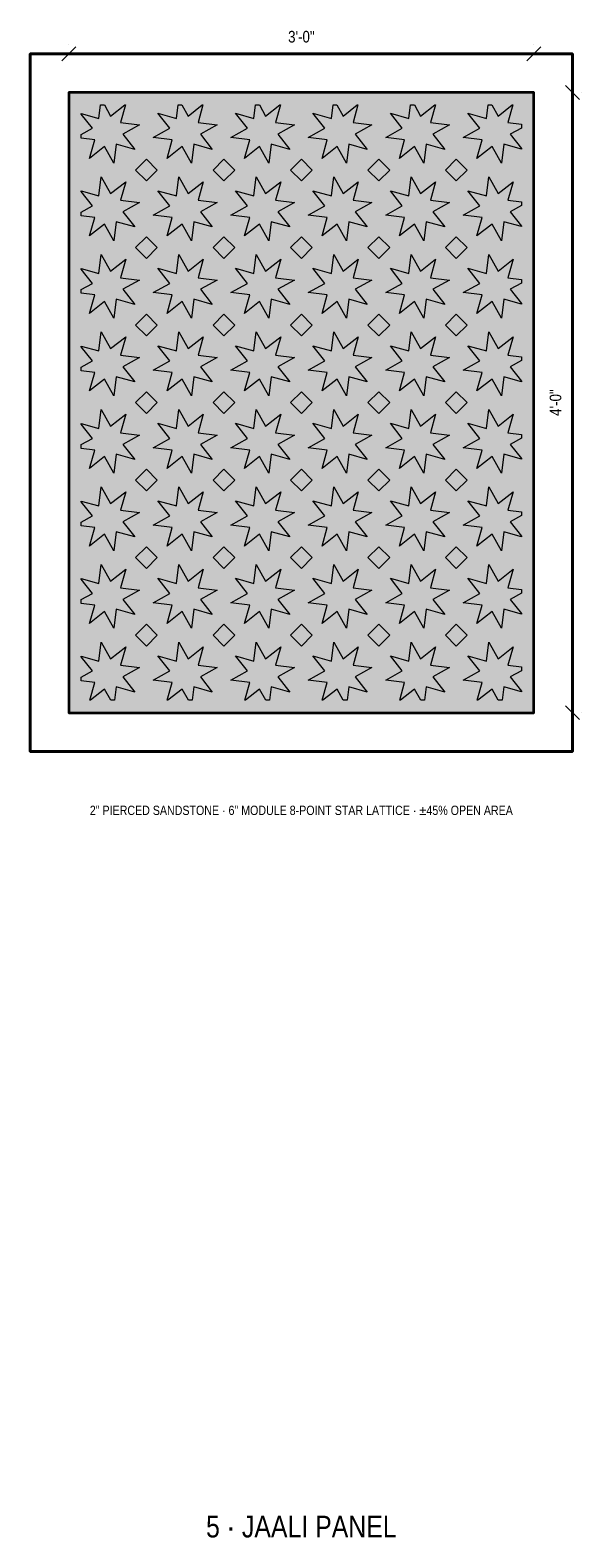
# Model space of a CAD drawing. Header units: inches. Extents: x -136 to 2542, y -62 to 330.
# Tile 4 of 5: x 1899 to 1942, y -61 to 56. Entities that reach past the tile are written whole.
import ezdxf
from ezdxf.enums import TextEntityAlignment as Align

# ---------------------------------------------------------------- set-up
doc = ezdxf.new("R2010")
doc.units = ezdxf.units.IN
doc.header["$LTSCALE"] = 48
doc.header["$MEASUREMENT"] = 0
for name, color, linetype, lineweight in [('A-ANNO-DIMS', 3, 'CONTINUOUS', 18), ('A-ANNO-TEXT', 7, 'CONTINUOUS', 25), ('A-DETL', 7, 'CONTINUOUS', 35), ('A-DETL-FINE', 8, 'CONTINUOUS', 13)]:
    doc.layers.add(name, color=color, linetype=linetype, lineweight=lineweight)
doc.styles.add('JM', font='IBMPlexSansCondensed-Regular.ttf')

msp = doc.modelspace()

# ---------------------------------------------------------------- hatches: boundary and pattern name
at = {"layer": 'A-DETL'}
h = msp.add_hatch(color=7, dxfattribs=at)
h.dxf.hatch_style = 1
h.paths.add_polyline_path([(1938, 3), (1938, 51), (1902, 51), (1902, 3)])
h = msp.add_hatch(color=7, dxfattribs=at)
h.dxf.hatch_style = 1
h.paths.add_polyline_path([(1904, 47.33), (1902.96, 47.46), (1902.96, 47.75), (1903.82, 48.23), (1902.96, 49.33), (1902.96, 49.38), (1904.33, 49), (1904.46, 50.04), (1904.75, 50.04), (1905.23, 49.18), (1906.33, 50.04), (1906.38, 50.04), (1906, 48.67), (1907.47, 48.49), (1906.18, 47.77), (1907.1, 46.6), (1905.67, 47), (1905.49, 45.53), (1904.77, 46.82), (1903.6, 45.9)])
h = msp.add_hatch(color=7, dxfattribs=at)
h.dxf.hatch_style = 1
h.paths.add_polyline_path([(1910, 47.33), (1908.53, 47.51), (1909.82, 48.23), (1908.9, 49.4), (1910.33, 49), (1910.46, 50.04), (1910.75, 50.04), (1911.23, 49.18), (1912.33, 50.04), (1912.38, 50.04), (1912, 48.67), (1913.47, 48.49), (1912.18, 47.77), (1913.1, 46.6), (1911.67, 47), (1911.49, 45.53), (1910.77, 46.82), (1909.6, 45.9)])
h = msp.add_hatch(color=7, dxfattribs=at)
h.dxf.hatch_style = 1
h.paths.add_polyline_path([(1914.53, 47.51), (1915.82, 48.23), (1914.9, 49.4), (1916.33, 49), (1916.46, 50.04), (1916.75, 50.04), (1917.23, 49.18), (1918.33, 50.04), (1918.38, 50.04), (1918, 48.67), (1919.47, 48.49), (1918.18, 47.77), (1919.1, 46.6), (1917.67, 47), (1917.49, 45.53), (1916.77, 46.82), (1915.6, 45.9), (1916, 47.33)])
h = msp.add_hatch(color=7, dxfattribs=at)
h.dxf.hatch_style = 1
h.paths.add_polyline_path([(1920.53, 47.51), (1921.82, 48.23), (1920.9, 49.4), (1922.33, 49), (1922.46, 50.04), (1922.75, 50.04), (1923.23, 49.18), (1924.33, 50.04), (1924.38, 50.04), (1924, 48.67), (1925.47, 48.49), (1924.18, 47.77), (1925.1, 46.6), (1923.67, 47), (1923.49, 45.53), (1922.77, 46.82), (1921.6, 45.9), (1922, 47.33)])
h = msp.add_hatch(color=7, dxfattribs=at)
h.dxf.hatch_style = 1
h.paths.add_polyline_path([(1926.53, 47.51), (1927.82, 48.23), (1926.9, 49.4), (1928.33, 49), (1928.46, 50.04), (1928.75, 50.04), (1929.23, 49.18), (1930.33, 50.04), (1930.38, 50.04), (1930, 48.67), (1931.47, 48.49), (1930.18, 47.77), (1931.1, 46.6), (1929.67, 47), (1929.49, 45.53), (1928.77, 46.82), (1927.6, 45.9), (1928, 47.33)])
h = msp.add_hatch(color=7, dxfattribs=at)
h.dxf.hatch_style = 1
h.paths.add_polyline_path([(1932.53, 47.51), (1933.82, 48.23), (1932.9, 49.4), (1934.33, 49), (1934.46, 50.04), (1934.75, 50.04), (1935.23, 49.18), (1936.33, 50.04), (1936.38, 50.04), (1936, 48.67), (1937.04, 48.54), (1937.04, 48.25), (1936.18, 47.77), (1937.04, 46.67), (1937.04, 46.62), (1935.67, 47), (1935.49, 45.53), (1934.77, 46.82), (1933.6, 45.9), (1934, 47.33)])
h = msp.add_hatch(color=7, dxfattribs=at)
h.dxf.hatch_style = 1
h.paths.add_polyline_path([(1908.84, 45), (1908, 44.16), (1907.16, 45), (1908, 45.84)])
h = msp.add_hatch(color=7, dxfattribs=at)
h.dxf.hatch_style = 1
h.paths.add_polyline_path([(1914, 44.16), (1913.16, 45), (1914, 45.84), (1914.84, 45)])
h = msp.add_hatch(color=7, dxfattribs=at)
h.dxf.hatch_style = 1
h.paths.add_polyline_path([(1920.84, 45), (1920, 44.16), (1919.16, 45), (1920, 45.84)])
h = msp.add_hatch(color=7, dxfattribs=at)
h.dxf.hatch_style = 1
h.paths.add_polyline_path([(1926.84, 45), (1926, 44.16), (1925.16, 45), (1926, 45.84)])
h = msp.add_hatch(color=7, dxfattribs=at)
h.dxf.hatch_style = 1
h.paths.add_polyline_path([(1932, 44.16), (1931.16, 45), (1932, 45.84), (1932.84, 45)])
h = msp.add_hatch(color=7, dxfattribs=at)
h.dxf.hatch_style = 1
h.paths.add_polyline_path([(1902.96, 41.46), (1902.96, 41.75), (1903.82, 42.23), (1902.96, 43.33), (1902.96, 43.38), (1904.33, 43), (1904.51, 44.47), (1905.23, 43.18), (1906.4, 44.1), (1906, 42.67), (1907.47, 42.49), (1906.18, 41.77), (1907.1, 40.6), (1905.67, 41), (1905.49, 39.53), (1904.77, 40.82), (1903.6, 39.9), (1904, 41.33)])
h = msp.add_hatch(color=7, dxfattribs=at)
h.dxf.hatch_style = 1
h.paths.add_polyline_path([(1910, 41.33), (1908.53, 41.51), (1909.82, 42.23), (1908.9, 43.4), (1910.33, 43), (1910.51, 44.47), (1911.23, 43.18), (1912.4, 44.1), (1912, 42.67), (1913.47, 42.49), (1912.18, 41.77), (1913.1, 40.6), (1911.67, 41), (1911.49, 39.53), (1910.77, 40.82), (1909.6, 39.9)])
h = msp.add_hatch(color=7, dxfattribs=at)
h.dxf.hatch_style = 1
h.paths.add_polyline_path([(1916, 41.33), (1914.53, 41.51), (1915.82, 42.23), (1914.9, 43.4), (1916.33, 43), (1916.51, 44.47), (1917.23, 43.18), (1918.4, 44.1), (1918, 42.67), (1919.47, 42.49), (1918.18, 41.77), (1919.1, 40.6), (1917.67, 41), (1917.49, 39.53), (1916.77, 40.82), (1915.6, 39.9)])
h = msp.add_hatch(color=7, dxfattribs=at)
h.dxf.hatch_style = 1
h.paths.add_polyline_path([(1922, 41.33), (1920.53, 41.51), (1921.82, 42.23), (1920.9, 43.4), (1922.33, 43), (1922.51, 44.47), (1923.23, 43.18), (1924.4, 44.1), (1924, 42.67), (1925.47, 42.49), (1924.18, 41.77), (1925.1, 40.6), (1923.67, 41), (1923.49, 39.53), (1922.77, 40.82), (1921.6, 39.9)])
h = msp.add_hatch(color=7, dxfattribs=at)
h.dxf.hatch_style = 1
h.paths.add_polyline_path([(1928, 41.33), (1926.53, 41.51), (1927.82, 42.23), (1926.9, 43.4), (1928.33, 43), (1928.51, 44.47), (1929.23, 43.18), (1930.4, 44.1), (1930, 42.67), (1931.47, 42.49), (1930.18, 41.77), (1931.1, 40.6), (1929.67, 41), (1929.49, 39.53), (1928.77, 40.82), (1927.6, 39.9)])
h = msp.add_hatch(color=7, dxfattribs=at)
h.dxf.hatch_style = 1
h.paths.add_polyline_path([(1932.53, 41.51), (1933.82, 42.23), (1932.9, 43.4), (1934.33, 43), (1934.51, 44.47), (1935.23, 43.18), (1936.4, 44.1), (1936, 42.67), (1937.04, 42.54), (1937.04, 42.25), (1936.18, 41.77), (1937.04, 40.67), (1937.04, 40.62), (1935.67, 41), (1935.49, 39.53), (1934.77, 40.82), (1933.6, 39.9), (1934, 41.33)])
h = msp.add_hatch(color=7, dxfattribs=at)
h.dxf.hatch_style = 1
h.paths.add_polyline_path([(1908.84, 39), (1908, 38.16), (1907.16, 39), (1908, 39.84)])
h = msp.add_hatch(color=7, dxfattribs=at)
h.dxf.hatch_style = 1
h.paths.add_polyline_path([(1914.84, 39), (1914, 38.16), (1913.16, 39), (1914, 39.84)])
h = msp.add_hatch(color=7, dxfattribs=at)
h.dxf.hatch_style = 1
h.paths.add_polyline_path([(1920, 38.16), (1919.16, 39), (1920, 39.84), (1920.84, 39)])
h = msp.add_hatch(color=7, dxfattribs=at)
h.dxf.hatch_style = 1
h.paths.add_polyline_path([(1926, 38.16), (1925.16, 39), (1926, 39.84), (1926.84, 39)])
h = msp.add_hatch(color=7, dxfattribs=at)
h.dxf.hatch_style = 1
h.paths.add_polyline_path([(1932, 38.16), (1931.16, 39), (1932, 39.84), (1932.84, 39)])
h = msp.add_hatch(color=7, dxfattribs=at)
h.dxf.hatch_style = 1
h.paths.add_polyline_path([(1902.96, 35.46), (1902.96, 35.75), (1903.82, 36.23), (1902.96, 37.33), (1902.96, 37.38), (1904.33, 37), (1904.51, 38.47), (1905.23, 37.18), (1906.4, 38.1), (1906, 36.67), (1907.47, 36.49), (1906.18, 35.77), (1907.1, 34.6), (1905.67, 35), (1905.49, 33.53), (1904.77, 34.82), (1903.6, 33.9), (1904, 35.33)])
h = msp.add_hatch(color=7, dxfattribs=at)
h.dxf.hatch_style = 1
h.paths.add_polyline_path([(1908.53, 35.51), (1909.82, 36.23), (1908.9, 37.4), (1910.33, 37), (1910.51, 38.47), (1911.23, 37.18), (1912.4, 38.1), (1912, 36.67), (1913.47, 36.49), (1912.18, 35.77), (1913.1, 34.6), (1911.67, 35), (1911.49, 33.53), (1910.77, 34.82), (1909.6, 33.9), (1910, 35.33)])
h = msp.add_hatch(color=7, dxfattribs=at)
h.dxf.hatch_style = 1
h.paths.add_polyline_path([(1916, 35.33), (1914.53, 35.51), (1915.82, 36.23), (1914.9, 37.4), (1916.33, 37), (1916.51, 38.47), (1917.23, 37.18), (1918.4, 38.1), (1918, 36.67), (1919.47, 36.49), (1918.18, 35.77), (1919.1, 34.6), (1917.67, 35), (1917.49, 33.53), (1916.77, 34.82), (1915.6, 33.9)])
h = msp.add_hatch(color=7, dxfattribs=at)
h.dxf.hatch_style = 1
h.paths.add_polyline_path([(1920.53, 35.51), (1921.82, 36.23), (1920.9, 37.4), (1922.33, 37), (1922.51, 38.47), (1923.23, 37.18), (1924.4, 38.1), (1924, 36.67), (1925.47, 36.49), (1924.18, 35.77), (1925.1, 34.6), (1923.67, 35), (1923.49, 33.53), (1922.77, 34.82), (1921.6, 33.9), (1922, 35.33)])
h = msp.add_hatch(color=7, dxfattribs=at)
h.dxf.hatch_style = 1
h.paths.add_polyline_path([(1928, 35.33), (1926.53, 35.51), (1927.82, 36.23), (1926.9, 37.4), (1928.33, 37), (1928.51, 38.47), (1929.23, 37.18), (1930.4, 38.1), (1930, 36.67), (1931.47, 36.49), (1930.18, 35.77), (1931.1, 34.6), (1929.67, 35), (1929.49, 33.53), (1928.77, 34.82), (1927.6, 33.9)])
h = msp.add_hatch(color=7, dxfattribs=at)
h.dxf.hatch_style = 1
h.paths.add_polyline_path([(1934, 35.33), (1932.53, 35.51), (1933.82, 36.23), (1932.9, 37.4), (1934.33, 37), (1934.51, 38.47), (1935.23, 37.18), (1936.4, 38.1), (1936, 36.67), (1937.04, 36.54), (1937.04, 36.25), (1936.18, 35.77), (1937.04, 34.67), (1937.04, 34.62), (1935.67, 35), (1935.49, 33.53), (1934.77, 34.82), (1933.6, 33.9)])
h = msp.add_hatch(color=7, dxfattribs=at)
h.dxf.hatch_style = 1
h.paths.add_polyline_path([(1908.84, 33), (1908, 32.16), (1907.16, 33), (1908, 33.84)])
h = msp.add_hatch(color=7, dxfattribs=at)
h.dxf.hatch_style = 1
h.paths.add_polyline_path([(1914.84, 33), (1914, 32.16), (1913.16, 33), (1914, 33.84)])
h = msp.add_hatch(color=7, dxfattribs=at)
h.dxf.hatch_style = 1
h.paths.add_polyline_path([(1920.84, 33), (1920, 32.16), (1919.16, 33), (1920, 33.84)])
h = msp.add_hatch(color=7, dxfattribs=at)
h.dxf.hatch_style = 1
h.paths.add_polyline_path([(1926.84, 33), (1926, 32.16), (1925.16, 33), (1926, 33.84)])
h = msp.add_hatch(color=7, dxfattribs=at)
h.dxf.hatch_style = 1
h.paths.add_polyline_path([(1932.84, 33), (1932, 32.16), (1931.16, 33), (1932, 33.84)])
h = msp.add_hatch(color=7, dxfattribs=at)
h.dxf.hatch_style = 1
h.paths.add_polyline_path([(1902.96, 29.46), (1902.96, 29.75), (1903.82, 30.23), (1902.96, 31.33), (1902.96, 31.38), (1904.33, 31), (1904.51, 32.47), (1905.23, 31.18), (1906.4, 32.1), (1906, 30.67), (1907.47, 30.49), (1906.18, 29.77), (1907.1, 28.6), (1905.67, 29), (1905.49, 27.53), (1904.77, 28.82), (1903.6, 27.9), (1904, 29.33)])
h = msp.add_hatch(color=7, dxfattribs=at)
h.dxf.hatch_style = 1
h.paths.add_polyline_path([(1910, 29.33), (1908.53, 29.51), (1909.82, 30.23), (1908.9, 31.4), (1910.33, 31), (1910.51, 32.47), (1911.23, 31.18), (1912.4, 32.1), (1912, 30.67), (1913.47, 30.49), (1912.18, 29.77), (1913.1, 28.6), (1911.67, 29), (1911.49, 27.53), (1910.77, 28.82), (1909.6, 27.9)])
h = msp.add_hatch(color=7, dxfattribs=at)
h.dxf.hatch_style = 1
h.paths.add_polyline_path([(1914.53, 29.51), (1915.82, 30.23), (1914.9, 31.4), (1916.33, 31), (1916.51, 32.47), (1917.23, 31.18), (1918.4, 32.1), (1918, 30.67), (1919.47, 30.49), (1918.18, 29.77), (1919.1, 28.6), (1917.67, 29), (1917.49, 27.53), (1916.77, 28.82), (1915.6, 27.9), (1916, 29.33)])
h = msp.add_hatch(color=7, dxfattribs=at)
h.dxf.hatch_style = 1
h.paths.add_polyline_path([(1920.53, 29.51), (1921.82, 30.23), (1920.9, 31.4), (1922.33, 31), (1922.51, 32.47), (1923.23, 31.18), (1924.4, 32.1), (1924, 30.67), (1925.47, 30.49), (1924.18, 29.77), (1925.1, 28.6), (1923.67, 29), (1923.49, 27.53), (1922.77, 28.82), (1921.6, 27.9), (1922, 29.33)])
h = msp.add_hatch(color=7, dxfattribs=at)
h.dxf.hatch_style = 1
h.paths.add_polyline_path([(1926.53, 29.51), (1927.82, 30.23), (1926.9, 31.4), (1928.33, 31), (1928.51, 32.47), (1929.23, 31.18), (1930.4, 32.1), (1930, 30.67), (1931.47, 30.49), (1930.18, 29.77), (1931.1, 28.6), (1929.67, 29), (1929.49, 27.53), (1928.77, 28.82), (1927.6, 27.9), (1928, 29.33)])
h = msp.add_hatch(color=7, dxfattribs=at)
h.dxf.hatch_style = 1
h.paths.add_polyline_path([(1932.53, 29.51), (1933.82, 30.23), (1932.9, 31.4), (1934.33, 31), (1934.51, 32.47), (1935.23, 31.18), (1936.4, 32.1), (1936, 30.67), (1937.04, 30.54), (1937.04, 30.25), (1936.18, 29.77), (1937.04, 28.67), (1937.04, 28.62), (1935.67, 29), (1935.49, 27.53), (1934.77, 28.82), (1933.6, 27.9), (1934, 29.33)])
h = msp.add_hatch(color=7, dxfattribs=at)
h.dxf.hatch_style = 1
h.paths.add_polyline_path([(1908, 26.16), (1907.16, 27), (1908, 27.84), (1908.84, 27)])
h = msp.add_hatch(color=7, dxfattribs=at)
h.dxf.hatch_style = 1
h.paths.add_polyline_path([(1914.84, 27), (1914, 26.16), (1913.16, 27), (1914, 27.84)])
h = msp.add_hatch(color=7, dxfattribs=at)
h.dxf.hatch_style = 1
h.paths.add_polyline_path([(1920.84, 27), (1920, 26.16), (1919.16, 27), (1920, 27.84)])
h = msp.add_hatch(color=7, dxfattribs=at)
h.dxf.hatch_style = 1
h.paths.add_polyline_path([(1926.84, 27), (1926, 26.16), (1925.16, 27), (1926, 27.84)])
h = msp.add_hatch(color=7, dxfattribs=at)
h.dxf.hatch_style = 1
h.paths.add_polyline_path([(1932.84, 27), (1932, 26.16), (1931.16, 27), (1932, 27.84)])
h = msp.add_hatch(color=7, dxfattribs=at)
h.dxf.hatch_style = 1
h.paths.add_polyline_path([(1904, 23.33), (1902.96, 23.46), (1902.96, 23.75), (1903.82, 24.23), (1902.96, 25.33), (1902.96, 25.38), (1904.33, 25), (1904.51, 26.47), (1905.23, 25.18), (1906.4, 26.1), (1906, 24.67), (1907.47, 24.49), (1906.18, 23.77), (1907.1, 22.6), (1905.67, 23), (1905.49, 21.53), (1904.77, 22.82), (1903.6, 21.9)])
h = msp.add_hatch(color=7, dxfattribs=at)
h.dxf.hatch_style = 1
h.paths.add_polyline_path([(1910, 23.33), (1908.53, 23.51), (1909.82, 24.23), (1908.9, 25.4), (1910.33, 25), (1910.51, 26.47), (1911.23, 25.18), (1912.4, 26.1), (1912, 24.67), (1913.47, 24.49), (1912.18, 23.77), (1913.1, 22.6), (1911.67, 23), (1911.49, 21.53), (1910.77, 22.82), (1909.6, 21.9)])
h = msp.add_hatch(color=7, dxfattribs=at)
h.dxf.hatch_style = 1
h.paths.add_polyline_path([(1914.53, 23.51), (1915.82, 24.23), (1914.9, 25.4), (1916.33, 25), (1916.51, 26.47), (1917.23, 25.18), (1918.4, 26.1), (1918, 24.67), (1919.47, 24.49), (1918.18, 23.77), (1919.1, 22.6), (1917.67, 23), (1917.49, 21.53), (1916.77, 22.82), (1915.6, 21.9), (1916, 23.33)])
h = msp.add_hatch(color=7, dxfattribs=at)
h.dxf.hatch_style = 1
h.paths.add_polyline_path([(1922, 23.33), (1920.53, 23.51), (1921.82, 24.23), (1920.9, 25.4), (1922.33, 25), (1922.51, 26.47), (1923.23, 25.18), (1924.4, 26.1), (1924, 24.67), (1925.47, 24.49), (1924.18, 23.77), (1925.1, 22.6), (1923.67, 23), (1923.49, 21.53), (1922.77, 22.82), (1921.6, 21.9)])
h = msp.add_hatch(color=7, dxfattribs=at)
h.dxf.hatch_style = 1
h.paths.add_polyline_path([(1928, 23.33), (1926.53, 23.51), (1927.82, 24.23), (1926.9, 25.4), (1928.33, 25), (1928.51, 26.47), (1929.23, 25.18), (1930.4, 26.1), (1930, 24.67), (1931.47, 24.49), (1930.18, 23.77), (1931.1, 22.6), (1929.67, 23), (1929.49, 21.53), (1928.77, 22.82), (1927.6, 21.9)])
h = msp.add_hatch(color=7, dxfattribs=at)
h.dxf.hatch_style = 1
h.paths.add_polyline_path([(1934, 23.33), (1932.53, 23.51), (1933.82, 24.23), (1932.9, 25.4), (1934.33, 25), (1934.51, 26.47), (1935.23, 25.18), (1936.4, 26.1), (1936, 24.67), (1937.04, 24.54), (1937.04, 24.25), (1936.18, 23.77), (1937.04, 22.67), (1937.04, 22.62), (1935.67, 23), (1935.49, 21.53), (1934.77, 22.82), (1933.6, 21.9)])
h = msp.add_hatch(color=7, dxfattribs=at)
h.dxf.hatch_style = 1
h.paths.add_polyline_path([(1908, 20.16), (1907.16, 21), (1908, 21.84), (1908.84, 21)])
h = msp.add_hatch(color=7, dxfattribs=at)
h.dxf.hatch_style = 1
h.paths.add_polyline_path([(1914, 20.16), (1913.16, 21), (1914, 21.84), (1914.84, 21)])
h = msp.add_hatch(color=7, dxfattribs=at)
h.dxf.hatch_style = 1
h.paths.add_polyline_path([(1920, 20.16), (1919.16, 21), (1920, 21.84), (1920.84, 21)])
h = msp.add_hatch(color=7, dxfattribs=at)
h.dxf.hatch_style = 1
h.paths.add_polyline_path([(1926, 20.16), (1925.16, 21), (1926, 21.84), (1926.84, 21)])
h = msp.add_hatch(color=7, dxfattribs=at)
h.dxf.hatch_style = 1
h.paths.add_polyline_path([(1932, 20.16), (1931.16, 21), (1932, 21.84), (1932.84, 21)])
h = msp.add_hatch(color=7, dxfattribs=at)
h.dxf.hatch_style = 1
h.paths.add_polyline_path([(1904, 17.33), (1902.96, 17.46), (1902.96, 17.75), (1903.82, 18.23), (1902.96, 19.33), (1902.96, 19.38), (1904.33, 19), (1904.51, 20.47), (1905.23, 19.18), (1906.4, 20.1), (1906, 18.67), (1907.47, 18.49), (1906.18, 17.77), (1907.1, 16.6), (1905.67, 17), (1905.49, 15.53), (1904.77, 16.82), (1903.6, 15.9)])
h = msp.add_hatch(color=7, dxfattribs=at)
h.dxf.hatch_style = 1
h.paths.add_polyline_path([(1910, 17.33), (1908.53, 17.51), (1909.82, 18.23), (1908.9, 19.4), (1910.33, 19), (1910.51, 20.47), (1911.23, 19.18), (1912.4, 20.1), (1912, 18.67), (1913.47, 18.49), (1912.18, 17.77), (1913.1, 16.6), (1911.67, 17), (1911.49, 15.53), (1910.77, 16.82), (1909.6, 15.9)])
h = msp.add_hatch(color=7, dxfattribs=at)
h.dxf.hatch_style = 1
h.paths.add_polyline_path([(1914.53, 17.51), (1915.82, 18.23), (1914.9, 19.4), (1916.33, 19), (1916.51, 20.47), (1917.23, 19.18), (1918.4, 20.1), (1918, 18.67), (1919.47, 18.49), (1918.18, 17.77), (1919.1, 16.6), (1917.67, 17), (1917.49, 15.53), (1916.77, 16.82), (1915.6, 15.9), (1916, 17.33)])
h = msp.add_hatch(color=7, dxfattribs=at)
h.dxf.hatch_style = 1
h.paths.add_polyline_path([(1922, 17.33), (1920.53, 17.51), (1921.82, 18.23), (1920.9, 19.4), (1922.33, 19), (1922.51, 20.47), (1923.23, 19.18), (1924.4, 20.1), (1924, 18.67), (1925.47, 18.49), (1924.18, 17.77), (1925.1, 16.6), (1923.67, 17), (1923.49, 15.53), (1922.77, 16.82), (1921.6, 15.9)])
h = msp.add_hatch(color=7, dxfattribs=at)
h.dxf.hatch_style = 1
h.paths.add_polyline_path([(1928, 17.33), (1926.53, 17.51), (1927.82, 18.23), (1926.9, 19.4), (1928.33, 19), (1928.51, 20.47), (1929.23, 19.18), (1930.4, 20.1), (1930, 18.67), (1931.47, 18.49), (1930.18, 17.77), (1931.1, 16.6), (1929.67, 17), (1929.49, 15.53), (1928.77, 16.82), (1927.6, 15.9)])
h = msp.add_hatch(color=7, dxfattribs=at)
h.dxf.hatch_style = 1
h.paths.add_polyline_path([(1934, 17.33), (1932.53, 17.51), (1933.82, 18.23), (1932.9, 19.4), (1934.33, 19), (1934.51, 20.47), (1935.23, 19.18), (1936.4, 20.1), (1936, 18.67), (1937.04, 18.54), (1937.04, 18.25), (1936.18, 17.77), (1937.04, 16.67), (1937.04, 16.62), (1935.67, 17), (1935.49, 15.53), (1934.77, 16.82), (1933.6, 15.9)])
h = msp.add_hatch(color=7, dxfattribs=at)
h.dxf.hatch_style = 1
h.paths.add_polyline_path([(1908.84, 15), (1908, 14.16), (1907.16, 15), (1908, 15.84)])
h = msp.add_hatch(color=7, dxfattribs=at)
h.dxf.hatch_style = 1
h.paths.add_polyline_path([(1914, 14.16), (1913.16, 15), (1914, 15.84), (1914.84, 15)])
h = msp.add_hatch(color=7, dxfattribs=at)
h.dxf.hatch_style = 1
h.paths.add_polyline_path([(1920, 14.16), (1919.16, 15), (1920, 15.84), (1920.84, 15)])
h = msp.add_hatch(color=7, dxfattribs=at)
h.dxf.hatch_style = 1
h.paths.add_polyline_path([(1926.84, 15), (1926, 14.16), (1925.16, 15), (1926, 15.84)])
h = msp.add_hatch(color=7, dxfattribs=at)
h.dxf.hatch_style = 1
h.paths.add_polyline_path([(1932.84, 15), (1932, 14.16), (1931.16, 15), (1932, 15.84)])
h = msp.add_hatch(color=7, dxfattribs=at)
h.dxf.hatch_style = 1
h.paths.add_polyline_path([(1902.96, 11.46), (1902.96, 11.75), (1903.82, 12.23), (1902.96, 13.33), (1902.96, 13.38), (1904.33, 13), (1904.51, 14.47), (1905.23, 13.18), (1906.4, 14.1), (1906, 12.67), (1907.47, 12.49), (1906.18, 11.77), (1907.1, 10.6), (1905.67, 11), (1905.49, 9.53), (1904.77, 10.82), (1903.6, 9.9), (1904, 11.33)])
h = msp.add_hatch(color=7, dxfattribs=at)
h.dxf.hatch_style = 1
h.paths.add_polyline_path([(1908.53, 11.51), (1909.82, 12.23), (1908.9, 13.4), (1910.33, 13), (1910.51, 14.47), (1911.23, 13.18), (1912.4, 14.1), (1912, 12.67), (1913.47, 12.49), (1912.18, 11.77), (1913.1, 10.6), (1911.67, 11), (1911.49, 9.53), (1910.77, 10.82), (1909.6, 9.9), (1910, 11.33)])
h = msp.add_hatch(color=7, dxfattribs=at)
h.dxf.hatch_style = 1
h.paths.add_polyline_path([(1916, 11.33), (1914.53, 11.51), (1915.82, 12.23), (1914.9, 13.4), (1916.33, 13), (1916.51, 14.47), (1917.23, 13.18), (1918.4, 14.1), (1918, 12.67), (1919.47, 12.49), (1918.18, 11.77), (1919.1, 10.6), (1917.67, 11), (1917.49, 9.53), (1916.77, 10.82), (1915.6, 9.9)])
h = msp.add_hatch(color=7, dxfattribs=at)
h.dxf.hatch_style = 1
h.paths.add_polyline_path([(1920.53, 11.51), (1921.82, 12.23), (1920.9, 13.4), (1922.33, 13), (1922.51, 14.47), (1923.23, 13.18), (1924.4, 14.1), (1924, 12.67), (1925.47, 12.49), (1924.18, 11.77), (1925.1, 10.6), (1923.67, 11), (1923.49, 9.53), (1922.77, 10.82), (1921.6, 9.9), (1922, 11.33)])
h = msp.add_hatch(color=7, dxfattribs=at)
h.dxf.hatch_style = 1
h.paths.add_polyline_path([(1926.53, 11.51), (1927.82, 12.23), (1926.9, 13.4), (1928.33, 13), (1928.51, 14.47), (1929.23, 13.18), (1930.4, 14.1), (1930, 12.67), (1931.47, 12.49), (1930.18, 11.77), (1931.1, 10.6), (1929.67, 11), (1929.49, 9.53), (1928.77, 10.82), (1927.6, 9.9), (1928, 11.33)])
h = msp.add_hatch(color=7, dxfattribs=at)
h.dxf.hatch_style = 1
h.paths.add_polyline_path([(1932.53, 11.51), (1933.82, 12.23), (1932.9, 13.4), (1934.33, 13), (1934.51, 14.47), (1935.23, 13.18), (1936.4, 14.1), (1936, 12.67), (1937.04, 12.54), (1937.04, 12.25), (1936.18, 11.77), (1937.04, 10.67), (1937.04, 10.62), (1935.67, 11), (1935.49, 9.53), (1934.77, 10.82), (1933.6, 9.9), (1934, 11.33)])
h = msp.add_hatch(color=7, dxfattribs=at)
h.dxf.hatch_style = 1
h.paths.add_polyline_path([(1908.84, 9), (1908, 8.16), (1907.16, 9), (1908, 9.84)])
h = msp.add_hatch(color=7, dxfattribs=at)
h.dxf.hatch_style = 1
h.paths.add_polyline_path([(1914.84, 9), (1914, 8.16), (1913.16, 9), (1914, 9.84)])
h = msp.add_hatch(color=7, dxfattribs=at)
h.dxf.hatch_style = 1
h.paths.add_polyline_path([(1920.84, 9), (1920, 8.16), (1919.16, 9), (1920, 9.84)])
h = msp.add_hatch(color=7, dxfattribs=at)
h.dxf.hatch_style = 1
h.paths.add_polyline_path([(1926.84, 9), (1926, 8.16), (1925.16, 9), (1926, 9.84)])
h = msp.add_hatch(color=7, dxfattribs=at)
h.dxf.hatch_style = 1
h.paths.add_polyline_path([(1932, 8.16), (1931.16, 9), (1932, 9.84), (1932.84, 9)])
h = msp.add_hatch(color=7, dxfattribs=at)
h.dxf.hatch_style = 1
h.paths.add_polyline_path([(1904, 5.33), (1902.96, 5.46), (1902.96, 5.75), (1903.82, 6.23), (1902.96, 7.33), (1902.96, 7.38), (1904.33, 7), (1904.51, 8.47), (1905.23, 7.18), (1906.4, 8.1), (1906, 6.67), (1907.47, 6.49), (1906.18, 5.77), (1907.1, 4.6), (1905.67, 5), (1905.54, 3.96), (1905.25, 3.96), (1904.77, 4.82), (1903.67, 3.96), (1903.62, 3.96)])
h = msp.add_hatch(color=7, dxfattribs=at)
h.dxf.hatch_style = 1
h.paths.add_polyline_path([(1910, 5.33), (1908.53, 5.51), (1909.82, 6.23), (1908.9, 7.4), (1910.33, 7), (1910.51, 8.47), (1911.23, 7.18), (1912.4, 8.1), (1912, 6.67), (1913.47, 6.49), (1912.18, 5.77), (1913.1, 4.6), (1911.67, 5), (1911.54, 3.96), (1911.25, 3.96), (1910.77, 4.82), (1909.67, 3.96), (1909.62, 3.96)])
h = msp.add_hatch(color=7, dxfattribs=at)
h.dxf.hatch_style = 1
h.paths.add_polyline_path([(1914.53, 5.51), (1915.82, 6.23), (1914.9, 7.4), (1916.33, 7), (1916.51, 8.47), (1917.23, 7.18), (1918.4, 8.1), (1918, 6.67), (1919.47, 6.49), (1918.18, 5.77), (1919.1, 4.6), (1917.67, 5), (1917.54, 3.96), (1917.25, 3.96), (1916.77, 4.82), (1915.67, 3.96), (1915.62, 3.96), (1916, 5.33)])
h = msp.add_hatch(color=7, dxfattribs=at)
h.dxf.hatch_style = 1
h.paths.add_polyline_path([(1920.53, 5.51), (1921.82, 6.23), (1920.9, 7.4), (1922.33, 7), (1922.51, 8.47), (1923.23, 7.18), (1924.4, 8.1), (1924, 6.67), (1925.47, 6.49), (1924.18, 5.77), (1925.1, 4.6), (1923.67, 5), (1923.54, 3.96), (1923.25, 3.96), (1922.77, 4.82), (1921.67, 3.96), (1921.62, 3.96), (1922, 5.33)])
h = msp.add_hatch(color=7, dxfattribs=at)
h.dxf.hatch_style = 1
h.paths.add_polyline_path([(1926.53, 5.51), (1927.82, 6.23), (1926.9, 7.4), (1928.33, 7), (1928.51, 8.47), (1929.23, 7.18), (1930.4, 8.1), (1930, 6.67), (1931.47, 6.49), (1930.18, 5.77), (1931.1, 4.6), (1929.67, 5), (1929.54, 3.96), (1929.25, 3.96), (1928.77, 4.82), (1927.67, 3.96), (1927.62, 3.96), (1928, 5.33)])
h = msp.add_hatch(color=7, dxfattribs=at)
h.dxf.hatch_style = 1
h.paths.add_polyline_path([(1934, 5.33), (1932.53, 5.51), (1933.82, 6.23), (1932.9, 7.4), (1934.33, 7), (1934.51, 8.47), (1935.23, 7.18), (1936.4, 8.1), (1936, 6.67), (1937.04, 6.54), (1937.04, 6.25), (1936.18, 5.77), (1937.04, 4.67), (1937.04, 4.62), (1935.67, 5), (1935.54, 3.96), (1935.25, 3.96), (1934.77, 4.82), (1933.67, 3.96), (1933.62, 3.96)])

# ---------------------------------------------------------------- linework, layer by layer
at = {"layer": 'A-ANNO-DIMS'}
for p, q in [((1901.28, 54), (1938.72, 54)), ((1901.46, 53.46), (1902.54, 54.54)), ((1902, 54.72), (1902, 54.72)), ((1937.46, 53.46), (1938.54, 54.54)), ((1938, 54.72), (1938, 54.72)), ((1941.54, 50.46), (1940.46, 51.54)), ((1941, 2.28), (1941, 51.72)), ((1941.72, 51), (1941.72, 51)), ((1941.54, 2.46), (1940.46, 3.54)), ((1941.72, 3), (1941.72, 3))]:
    msp.add_line(p, q, dxfattribs=at)
at = {"layer": 'A-DETL'}
for points in [[(1899, 0), (1899, 54), (1941, 54), (1941, 0)], [(1941, 0), (1941, 54), (1899, 54), (1899, 0)], [(1938, 51), (1902, 51), (1902, 3), (1938, 3)], [(1938, 3), (1938, 51), (1902, 51), (1902, 3)]]:
    msp.add_lwpolyline(points, close=True, dxfattribs=at)
at = {"layer": 'A-DETL-FINE'}
for points in [[(1904, 47.33), (1902.96, 47.46), (1902.96, 47.75), (1903.82, 48.23), (1902.96, 49.33), (1902.96, 49.38), (1904.33, 49), (1904.46, 50.04), (1904.75, 50.04), (1905.23, 49.18), (1906.33, 50.04), (1906.38, 50.04), (1906, 48.67), (1907.47, 48.49), (1906.18, 47.77), (1907.1, 46.6), (1905.67, 47), (1905.49, 45.53), (1904.77, 46.82), (1903.6, 45.9)], [(1910, 47.33), (1908.53, 47.51), (1909.82, 48.23), (1908.9, 49.4), (1910.33, 49), (1910.46, 50.04), (1910.75, 50.04), (1911.23, 49.18), (1912.33, 50.04), (1912.38, 50.04), (1912, 48.67), (1913.47, 48.49), (1912.18, 47.77), (1913.1, 46.6), (1911.67, 47), (1911.49, 45.53), (1910.77, 46.82), (1909.6, 45.9)], [(1914.53, 47.51), (1915.82, 48.23), (1914.9, 49.4), (1916.33, 49), (1916.46, 50.04), (1916.75, 50.04), (1917.23, 49.18), (1918.33, 50.04), (1918.38, 50.04), (1918, 48.67), (1919.47, 48.49), (1918.18, 47.77), (1919.1, 46.6), (1917.67, 47), (1917.49, 45.53), (1916.77, 46.82), (1915.6, 45.9), (1916, 47.33)], [(1920.53, 47.51), (1921.82, 48.23), (1920.9, 49.4), (1922.33, 49), (1922.46, 50.04), (1922.75, 50.04), (1923.23, 49.18), (1924.33, 50.04), (1924.38, 50.04), (1924, 48.67), (1925.47, 48.49), (1924.18, 47.77), (1925.1, 46.6), (1923.67, 47), (1923.49, 45.53), (1922.77, 46.82), (1921.6, 45.9), (1922, 47.33)], [(1926.53, 47.51), (1927.82, 48.23), (1926.9, 49.4), (1928.33, 49), (1928.46, 50.04), (1928.75, 50.04), (1929.23, 49.18), (1930.33, 50.04), (1930.38, 50.04), (1930, 48.67), (1931.47, 48.49), (1930.18, 47.77), (1931.1, 46.6), (1929.67, 47), (1929.49, 45.53), (1928.77, 46.82), (1927.6, 45.9), (1928, 47.33)], [(1932.53, 47.51), (1933.82, 48.23), (1932.9, 49.4), (1934.33, 49), (1934.46, 50.04), (1934.75, 50.04), (1935.23, 49.18), (1936.33, 50.04), (1936.38, 50.04), (1936, 48.67), (1937.04, 48.54), (1937.04, 48.25), (1936.18, 47.77), (1937.04, 46.67), (1937.04, 46.62), (1935.67, 47), (1935.49, 45.53), (1934.77, 46.82), (1933.6, 45.9), (1934, 47.33)], [(1908.84, 45), (1908, 44.16), (1907.16, 45), (1908, 45.84)], [(1914, 44.16), (1913.16, 45), (1914, 45.84), (1914.84, 45)], [(1920.84, 45), (1920, 44.16), (1919.16, 45), (1920, 45.84)], [(1926.84, 45), (1926, 44.16), (1925.16, 45), (1926, 45.84)], [(1932, 44.16), (1931.16, 45), (1932, 45.84), (1932.84, 45)], [(1902.96, 41.46), (1902.96, 41.75), (1903.82, 42.23), (1902.96, 43.33), (1902.96, 43.38), (1904.33, 43), (1904.51, 44.47), (1905.23, 43.18), (1906.4, 44.1), (1906, 42.67), (1907.47, 42.49), (1906.18, 41.77), (1907.1, 40.6), (1905.67, 41), (1905.49, 39.53), (1904.77, 40.82), (1903.6, 39.9), (1904, 41.33)], [(1910, 41.33), (1908.53, 41.51), (1909.82, 42.23), (1908.9, 43.4), (1910.33, 43), (1910.51, 44.47), (1911.23, 43.18), (1912.4, 44.1), (1912, 42.67), (1913.47, 42.49), (1912.18, 41.77), (1913.1, 40.6), (1911.67, 41), (1911.49, 39.53), (1910.77, 40.82), (1909.6, 39.9)], [(1916, 41.33), (1914.53, 41.51), (1915.82, 42.23), (1914.9, 43.4), (1916.33, 43), (1916.51, 44.47), (1917.23, 43.18), (1918.4, 44.1), (1918, 42.67), (1919.47, 42.49), (1918.18, 41.77), (1919.1, 40.6), (1917.67, 41), (1917.49, 39.53), (1916.77, 40.82), (1915.6, 39.9)], [(1922, 41.33), (1920.53, 41.51), (1921.82, 42.23), (1920.9, 43.4), (1922.33, 43), (1922.51, 44.47), (1923.23, 43.18), (1924.4, 44.1), (1924, 42.67), (1925.47, 42.49), (1924.18, 41.77), (1925.1, 40.6), (1923.67, 41), (1923.49, 39.53), (1922.77, 40.82), (1921.6, 39.9)], [(1928, 41.33), (1926.53, 41.51), (1927.82, 42.23), (1926.9, 43.4), (1928.33, 43), (1928.51, 44.47), (1929.23, 43.18), (1930.4, 44.1), (1930, 42.67), (1931.47, 42.49), (1930.18, 41.77), (1931.1, 40.6), (1929.67, 41), (1929.49, 39.53), (1928.77, 40.82), (1927.6, 39.9)], [(1932.53, 41.51), (1933.82, 42.23), (1932.9, 43.4), (1934.33, 43), (1934.51, 44.47), (1935.23, 43.18), (1936.4, 44.1), (1936, 42.67), (1937.04, 42.54), (1937.04, 42.25), (1936.18, 41.77), (1937.04, 40.67), (1937.04, 40.62), (1935.67, 41), (1935.49, 39.53), (1934.77, 40.82), (1933.6, 39.9), (1934, 41.33)], [(1908.84, 39), (1908, 38.16), (1907.16, 39), (1908, 39.84)], [(1914.84, 39), (1914, 38.16), (1913.16, 39), (1914, 39.84)], [(1920, 38.16), (1919.16, 39), (1920, 39.84), (1920.84, 39)], [(1926, 38.16), (1925.16, 39), (1926, 39.84), (1926.84, 39)], [(1932, 38.16), (1931.16, 39), (1932, 39.84), (1932.84, 39)], [(1902.96, 35.46), (1902.96, 35.75), (1903.82, 36.23), (1902.96, 37.33), (1902.96, 37.38), (1904.33, 37), (1904.51, 38.47), (1905.23, 37.18), (1906.4, 38.1), (1906, 36.67), (1907.47, 36.49), (1906.18, 35.77), (1907.1, 34.6), (1905.67, 35), (1905.49, 33.53), (1904.77, 34.82), (1903.6, 33.9), (1904, 35.33)], [(1908.53, 35.51), (1909.82, 36.23), (1908.9, 37.4), (1910.33, 37), (1910.51, 38.47), (1911.23, 37.18), (1912.4, 38.1), (1912, 36.67), (1913.47, 36.49), (1912.18, 35.77), (1913.1, 34.6), (1911.67, 35), (1911.49, 33.53), (1910.77, 34.82), (1909.6, 33.9), (1910, 35.33)], [(1916, 35.33), (1914.53, 35.51), (1915.82, 36.23), (1914.9, 37.4), (1916.33, 37), (1916.51, 38.47), (1917.23, 37.18), (1918.4, 38.1), (1918, 36.67), (1919.47, 36.49), (1918.18, 35.77), (1919.1, 34.6), (1917.67, 35), (1917.49, 33.53), (1916.77, 34.82), (1915.6, 33.9)], [(1920.53, 35.51), (1921.82, 36.23), (1920.9, 37.4), (1922.33, 37), (1922.51, 38.47), (1923.23, 37.18), (1924.4, 38.1), (1924, 36.67), (1925.47, 36.49), (1924.18, 35.77), (1925.1, 34.6), (1923.67, 35), (1923.49, 33.53), (1922.77, 34.82), (1921.6, 33.9), (1922, 35.33)], [(1928, 35.33), (1926.53, 35.51), (1927.82, 36.23), (1926.9, 37.4), (1928.33, 37), (1928.51, 38.47), (1929.23, 37.18), (1930.4, 38.1), (1930, 36.67), (1931.47, 36.49), (1930.18, 35.77), (1931.1, 34.6), (1929.67, 35), (1929.49, 33.53), (1928.77, 34.82), (1927.6, 33.9)], [(1934, 35.33), (1932.53, 35.51), (1933.82, 36.23), (1932.9, 37.4), (1934.33, 37), (1934.51, 38.47), (1935.23, 37.18), (1936.4, 38.1), (1936, 36.67), (1937.04, 36.54), (1937.04, 36.25), (1936.18, 35.77), (1937.04, 34.67), (1937.04, 34.62), (1935.67, 35), (1935.49, 33.53), (1934.77, 34.82), (1933.6, 33.9)], [(1908.84, 33), (1908, 32.16), (1907.16, 33), (1908, 33.84)], [(1914.84, 33), (1914, 32.16), (1913.16, 33), (1914, 33.84)], [(1920.84, 33), (1920, 32.16), (1919.16, 33), (1920, 33.84)], [(1926.84, 33), (1926, 32.16), (1925.16, 33), (1926, 33.84)], [(1932.84, 33), (1932, 32.16), (1931.16, 33), (1932, 33.84)], [(1902.96, 29.46), (1902.96, 29.75), (1903.82, 30.23), (1902.96, 31.33), (1902.96, 31.38), (1904.33, 31), (1904.51, 32.47), (1905.23, 31.18), (1906.4, 32.1), (1906, 30.67), (1907.47, 30.49), (1906.18, 29.77), (1907.1, 28.6), (1905.67, 29), (1905.49, 27.53), (1904.77, 28.82), (1903.6, 27.9), (1904, 29.33)], [(1910, 29.33), (1908.53, 29.51), (1909.82, 30.23), (1908.9, 31.4), (1910.33, 31), (1910.51, 32.47), (1911.23, 31.18), (1912.4, 32.1), (1912, 30.67), (1913.47, 30.49), (1912.18, 29.77), (1913.1, 28.6), (1911.67, 29), (1911.49, 27.53), (1910.77, 28.82), (1909.6, 27.9)], [(1914.53, 29.51), (1915.82, 30.23), (1914.9, 31.4), (1916.33, 31), (1916.51, 32.47), (1917.23, 31.18), (1918.4, 32.1), (1918, 30.67), (1919.47, 30.49), (1918.18, 29.77), (1919.1, 28.6), (1917.67, 29), (1917.49, 27.53), (1916.77, 28.82), (1915.6, 27.9), (1916, 29.33)], [(1920.53, 29.51), (1921.82, 30.23), (1920.9, 31.4), (1922.33, 31), (1922.51, 32.47), (1923.23, 31.18), (1924.4, 32.1), (1924, 30.67), (1925.47, 30.49), (1924.18, 29.77), (1925.1, 28.6), (1923.67, 29), (1923.49, 27.53), (1922.77, 28.82), (1921.6, 27.9), (1922, 29.33)], [(1926.53, 29.51), (1927.82, 30.23), (1926.9, 31.4), (1928.33, 31), (1928.51, 32.47), (1929.23, 31.18), (1930.4, 32.1), (1930, 30.67), (1931.47, 30.49), (1930.18, 29.77), (1931.1, 28.6), (1929.67, 29), (1929.49, 27.53), (1928.77, 28.82), (1927.6, 27.9), (1928, 29.33)], [(1932.53, 29.51), (1933.82, 30.23), (1932.9, 31.4), (1934.33, 31), (1934.51, 32.47), (1935.23, 31.18), (1936.4, 32.1), (1936, 30.67), (1937.04, 30.54), (1937.04, 30.25), (1936.18, 29.77), (1937.04, 28.67), (1937.04, 28.62), (1935.67, 29), (1935.49, 27.53), (1934.77, 28.82), (1933.6, 27.9), (1934, 29.33)], [(1908, 26.16), (1907.16, 27), (1908, 27.84), (1908.84, 27)], [(1914.84, 27), (1914, 26.16), (1913.16, 27), (1914, 27.84)], [(1920.84, 27), (1920, 26.16), (1919.16, 27), (1920, 27.84)], [(1926.84, 27), (1926, 26.16), (1925.16, 27), (1926, 27.84)], [(1932.84, 27), (1932, 26.16), (1931.16, 27), (1932, 27.84)], [(1904, 23.33), (1902.96, 23.46), (1902.96, 23.75), (1903.82, 24.23), (1902.96, 25.33), (1902.96, 25.38), (1904.33, 25), (1904.51, 26.47), (1905.23, 25.18), (1906.4, 26.1), (1906, 24.67), (1907.47, 24.49), (1906.18, 23.77), (1907.1, 22.6), (1905.67, 23), (1905.49, 21.53), (1904.77, 22.82), (1903.6, 21.9)], [(1910, 23.33), (1908.53, 23.51), (1909.82, 24.23), (1908.9, 25.4), (1910.33, 25), (1910.51, 26.47), (1911.23, 25.18), (1912.4, 26.1), (1912, 24.67), (1913.47, 24.49), (1912.18, 23.77), (1913.1, 22.6), (1911.67, 23), (1911.49, 21.53), (1910.77, 22.82), (1909.6, 21.9)], [(1914.53, 23.51), (1915.82, 24.23), (1914.9, 25.4), (1916.33, 25), (1916.51, 26.47), (1917.23, 25.18), (1918.4, 26.1), (1918, 24.67), (1919.47, 24.49), (1918.18, 23.77), (1919.1, 22.6), (1917.67, 23), (1917.49, 21.53), (1916.77, 22.82), (1915.6, 21.9), (1916, 23.33)], [(1922, 23.33), (1920.53, 23.51), (1921.82, 24.23), (1920.9, 25.4), (1922.33, 25), (1922.51, 26.47), (1923.23, 25.18), (1924.4, 26.1), (1924, 24.67), (1925.47, 24.49), (1924.18, 23.77), (1925.1, 22.6), (1923.67, 23), (1923.49, 21.53), (1922.77, 22.82), (1921.6, 21.9)], [(1928, 23.33), (1926.53, 23.51), (1927.82, 24.23), (1926.9, 25.4), (1928.33, 25), (1928.51, 26.47), (1929.23, 25.18), (1930.4, 26.1), (1930, 24.67), (1931.47, 24.49), (1930.18, 23.77), (1931.1, 22.6), (1929.67, 23), (1929.49, 21.53), (1928.77, 22.82), (1927.6, 21.9)], [(1934, 23.33), (1932.53, 23.51), (1933.82, 24.23), (1932.9, 25.4), (1934.33, 25), (1934.51, 26.47), (1935.23, 25.18), (1936.4, 26.1), (1936, 24.67), (1937.04, 24.54), (1937.04, 24.25), (1936.18, 23.77), (1937.04, 22.67), (1937.04, 22.62), (1935.67, 23), (1935.49, 21.53), (1934.77, 22.82), (1933.6, 21.9)], [(1908, 20.16), (1907.16, 21), (1908, 21.84), (1908.84, 21)], [(1914, 20.16), (1913.16, 21), (1914, 21.84), (1914.84, 21)], [(1920, 20.16), (1919.16, 21), (1920, 21.84), (1920.84, 21)], [(1926, 20.16), (1925.16, 21), (1926, 21.84), (1926.84, 21)], [(1932, 20.16), (1931.16, 21), (1932, 21.84), (1932.84, 21)], [(1904, 17.33), (1902.96, 17.46), (1902.96, 17.75), (1903.82, 18.23), (1902.96, 19.33), (1902.96, 19.38), (1904.33, 19), (1904.51, 20.47), (1905.23, 19.18), (1906.4, 20.1), (1906, 18.67), (1907.47, 18.49), (1906.18, 17.77), (1907.1, 16.6), (1905.67, 17), (1905.49, 15.53), (1904.77, 16.82), (1903.6, 15.9)], [(1910, 17.33), (1908.53, 17.51), (1909.82, 18.23), (1908.9, 19.4), (1910.33, 19), (1910.51, 20.47), (1911.23, 19.18), (1912.4, 20.1), (1912, 18.67), (1913.47, 18.49), (1912.18, 17.77), (1913.1, 16.6), (1911.67, 17), (1911.49, 15.53), (1910.77, 16.82), (1909.6, 15.9)], [(1914.53, 17.51), (1915.82, 18.23), (1914.9, 19.4), (1916.33, 19), (1916.51, 20.47), (1917.23, 19.18), (1918.4, 20.1), (1918, 18.67), (1919.47, 18.49), (1918.18, 17.77), (1919.1, 16.6), (1917.67, 17), (1917.49, 15.53), (1916.77, 16.82), (1915.6, 15.9), (1916, 17.33)], [(1922, 17.33), (1920.53, 17.51), (1921.82, 18.23), (1920.9, 19.4), (1922.33, 19), (1922.51, 20.47), (1923.23, 19.18), (1924.4, 20.1), (1924, 18.67), (1925.47, 18.49), (1924.18, 17.77), (1925.1, 16.6), (1923.67, 17), (1923.49, 15.53), (1922.77, 16.82), (1921.6, 15.9)], [(1928, 17.33), (1926.53, 17.51), (1927.82, 18.23), (1926.9, 19.4), (1928.33, 19), (1928.51, 20.47), (1929.23, 19.18), (1930.4, 20.1), (1930, 18.67), (1931.47, 18.49), (1930.18, 17.77), (1931.1, 16.6), (1929.67, 17), (1929.49, 15.53), (1928.77, 16.82), (1927.6, 15.9)], [(1934, 17.33), (1932.53, 17.51), (1933.82, 18.23), (1932.9, 19.4), (1934.33, 19), (1934.51, 20.47), (1935.23, 19.18), (1936.4, 20.1), (1936, 18.67), (1937.04, 18.54), (1937.04, 18.25), (1936.18, 17.77), (1937.04, 16.67), (1937.04, 16.62), (1935.67, 17), (1935.49, 15.53), (1934.77, 16.82), (1933.6, 15.9)], [(1908.84, 15), (1908, 14.16), (1907.16, 15), (1908, 15.84)], [(1914, 14.16), (1913.16, 15), (1914, 15.84), (1914.84, 15)], [(1920, 14.16), (1919.16, 15), (1920, 15.84), (1920.84, 15)], [(1926.84, 15), (1926, 14.16), (1925.16, 15), (1926, 15.84)], [(1932.84, 15), (1932, 14.16), (1931.16, 15), (1932, 15.84)], [(1902.96, 11.46), (1902.96, 11.75), (1903.82, 12.23), (1902.96, 13.33), (1902.96, 13.38), (1904.33, 13), (1904.51, 14.47), (1905.23, 13.18), (1906.4, 14.1), (1906, 12.67), (1907.47, 12.49), (1906.18, 11.77), (1907.1, 10.6), (1905.67, 11), (1905.49, 9.53), (1904.77, 10.82), (1903.6, 9.9), (1904, 11.33)], [(1908.53, 11.51), (1909.82, 12.23), (1908.9, 13.4), (1910.33, 13), (1910.51, 14.47), (1911.23, 13.18), (1912.4, 14.1), (1912, 12.67), (1913.47, 12.49), (1912.18, 11.77), (1913.1, 10.6), (1911.67, 11), (1911.49, 9.53), (1910.77, 10.82), (1909.6, 9.9), (1910, 11.33)], [(1916, 11.33), (1914.53, 11.51), (1915.82, 12.23), (1914.9, 13.4), (1916.33, 13), (1916.51, 14.47), (1917.23, 13.18), (1918.4, 14.1), (1918, 12.67), (1919.47, 12.49), (1918.18, 11.77), (1919.1, 10.6), (1917.67, 11), (1917.49, 9.53), (1916.77, 10.82), (1915.6, 9.9)], [(1920.53, 11.51), (1921.82, 12.23), (1920.9, 13.4), (1922.33, 13), (1922.51, 14.47), (1923.23, 13.18), (1924.4, 14.1), (1924, 12.67), (1925.47, 12.49), (1924.18, 11.77), (1925.1, 10.6), (1923.67, 11), (1923.49, 9.53), (1922.77, 10.82), (1921.6, 9.9), (1922, 11.33)], [(1926.53, 11.51), (1927.82, 12.23), (1926.9, 13.4), (1928.33, 13), (1928.51, 14.47), (1929.23, 13.18), (1930.4, 14.1), (1930, 12.67), (1931.47, 12.49), (1930.18, 11.77), (1931.1, 10.6), (1929.67, 11), (1929.49, 9.53), (1928.77, 10.82), (1927.6, 9.9), (1928, 11.33)], [(1932.53, 11.51), (1933.82, 12.23), (1932.9, 13.4), (1934.33, 13), (1934.51, 14.47), (1935.23, 13.18), (1936.4, 14.1), (1936, 12.67), (1937.04, 12.54), (1937.04, 12.25), (1936.18, 11.77), (1937.04, 10.67), (1937.04, 10.62), (1935.67, 11), (1935.49, 9.53), (1934.77, 10.82), (1933.6, 9.9), (1934, 11.33)], [(1908.84, 9), (1908, 8.16), (1907.16, 9), (1908, 9.84)], [(1914.84, 9), (1914, 8.16), (1913.16, 9), (1914, 9.84)], [(1920.84, 9), (1920, 8.16), (1919.16, 9), (1920, 9.84)], [(1926.84, 9), (1926, 8.16), (1925.16, 9), (1926, 9.84)], [(1932, 8.16), (1931.16, 9), (1932, 9.84), (1932.84, 9)], [(1904, 5.33), (1902.96, 5.46), (1902.96, 5.75), (1903.82, 6.23), (1902.96, 7.33), (1902.96, 7.38), (1904.33, 7), (1904.51, 8.47), (1905.23, 7.18), (1906.4, 8.1), (1906, 6.67), (1907.47, 6.49), (1906.18, 5.77), (1907.1, 4.6), (1905.67, 5), (1905.54, 3.96), (1905.25, 3.96), (1904.77, 4.82), (1903.67, 3.96), (1903.62, 3.96)], [(1910, 5.33), (1908.53, 5.51), (1909.82, 6.23), (1908.9, 7.4), (1910.33, 7), (1910.51, 8.47), (1911.23, 7.18), (1912.4, 8.1), (1912, 6.67), (1913.47, 6.49), (1912.18, 5.77), (1913.1, 4.6), (1911.67, 5), (1911.54, 3.96), (1911.25, 3.96), (1910.77, 4.82), (1909.67, 3.96), (1909.62, 3.96)], [(1914.53, 5.51), (1915.82, 6.23), (1914.9, 7.4), (1916.33, 7), (1916.51, 8.47), (1917.23, 7.18), (1918.4, 8.1), (1918, 6.67), (1919.47, 6.49), (1918.18, 5.77), (1919.1, 4.6), (1917.67, 5), (1917.54, 3.96), (1917.25, 3.96), (1916.77, 4.82), (1915.67, 3.96), (1915.62, 3.96), (1916, 5.33)], [(1920.53, 5.51), (1921.82, 6.23), (1920.9, 7.4), (1922.33, 7), (1922.51, 8.47), (1923.23, 7.18), (1924.4, 8.1), (1924, 6.67), (1925.47, 6.49), (1924.18, 5.77), (1925.1, 4.6), (1923.67, 5), (1923.54, 3.96), (1923.25, 3.96), (1922.77, 4.82), (1921.67, 3.96), (1921.62, 3.96), (1922, 5.33)], [(1926.53, 5.51), (1927.82, 6.23), (1926.9, 7.4), (1928.33, 7), (1928.51, 8.47), (1929.23, 7.18), (1930.4, 8.1), (1930, 6.67), (1931.47, 6.49), (1930.18, 5.77), (1931.1, 4.6), (1929.67, 5), (1929.54, 3.96), (1929.25, 3.96), (1928.77, 4.82), (1927.67, 3.96), (1927.62, 3.96), (1928, 5.33)], [(1934, 5.33), (1932.53, 5.51), (1933.82, 6.23), (1932.9, 7.4), (1934.33, 7), (1934.51, 8.47), (1935.23, 7.18), (1936.4, 8.1), (1936, 6.67), (1937.04, 6.54), (1937.04, 6.25), (1936.18, 5.77), (1937.04, 4.67), (1937.04, 4.62), (1935.67, 5), (1935.54, 3.96), (1935.25, 3.96), (1934.77, 4.82), (1933.67, 3.96), (1933.62, 3.96)]]:
    msp.add_lwpolyline(points, close=True, dxfattribs=at)

# ---------------------------------------------------------------- texts
at = {"layer": 'A-ANNO-DIMS', "style": 'JM'}
msp.add_text('3\'-0"', height=0.9, dxfattribs=at).set_placement((1920, 54.6), align=Align.BOTTOM_CENTER)
msp.add_text('4\'-0"', height=0.9, rotation=90, dxfattribs=at).set_placement((1940.4, 27), align=Align.BOTTOM_CENTER)
at = {"layer": 'A-ANNO-TEXT', "style": 'JM'}
msp.add_text('2" PIERCED SANDSTONE · 6" MODULE 8-POINT STAR LATTICE · ±45% OPEN AREA', height=0.72, dxfattribs=at).set_placement((1920, -4.2), align=Align.TOP_CENTER)
msp.add_text('5 · JAALI PANEL', height=1.68, dxfattribs=at).set_placement((1920, -60), align=Align.MIDDLE_CENTER)

doc.saveas('drawing.dxf')
